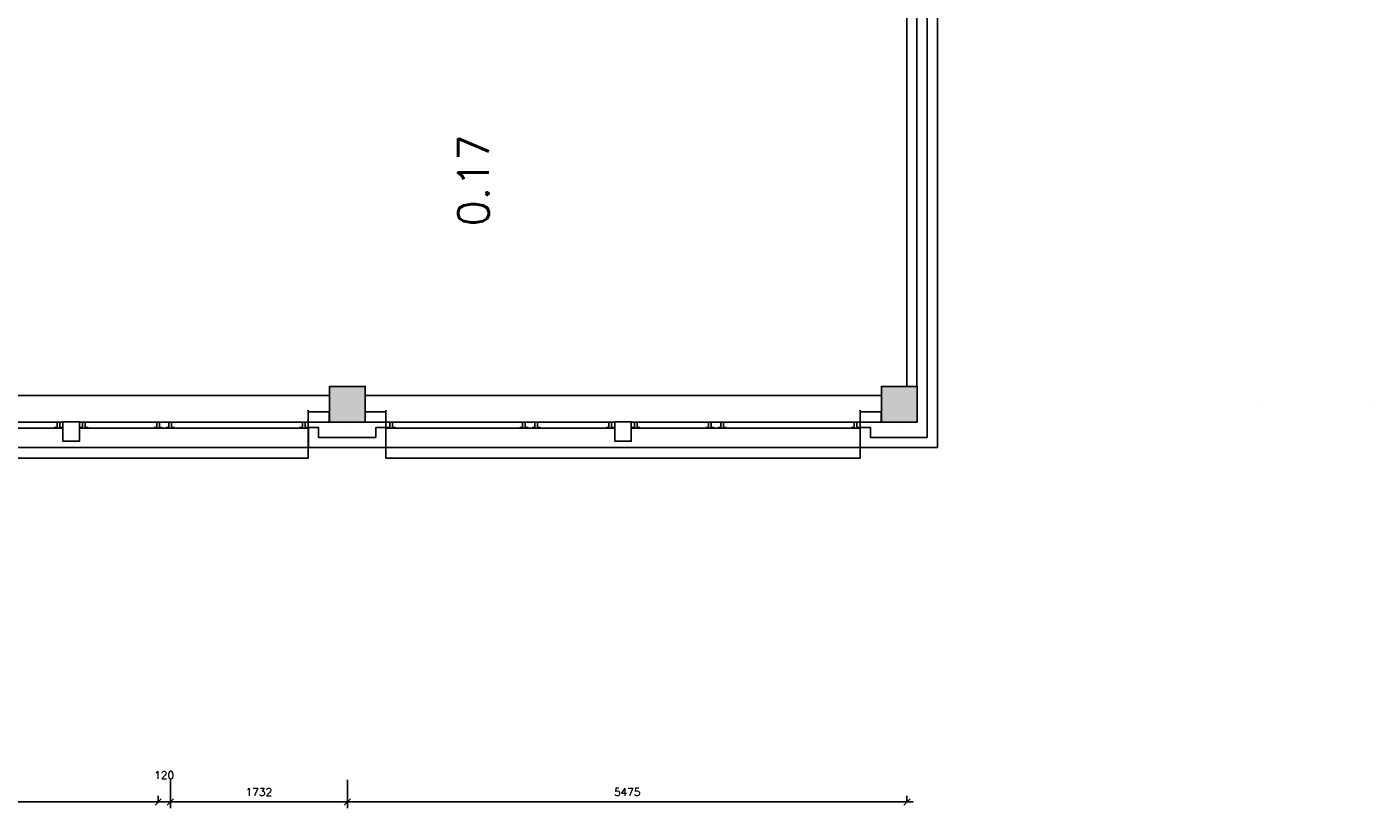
# Model space of a CAD drawing. Extents: x -29284 to 2055880, y -64816 to 121103.
# Tile 63 of 123: x 62449 to 75619, y 28292 to 35941. Entities that reach past the tile are written whole.
import ezdxf

# ---------------------------------------------------------------- set-up
doc = ezdxf.new("R2010")
doc.units = 0
doc.header["$LTSCALE"] = 50
doc.header["$MEASUREMENT"] = 0
doc.header["$PDMODE"] = 3
doc.header["$PDSIZE"] = 0.1
doc.linetypes.add('DASHDOT', pattern=[1, 0.5, -0.25, 0, -0.25])
doc.linetypes.add('DD1', pattern=[2.66667, 1.66667, -0.5, 0, -0.5])
doc.layers.get('0').update_dxf_attribs({"linetype": 'CONTINUOUS'})
doc.layers.get('DEFPOINTS').update_dxf_attribs({"linetype": 'CONTINUOUS'})
for name, color, linetype in [('_BESTAAND_ONGEIJZIGD', 8, 'CONTINUOUS'), ('_KOLOMBESTAAND', 212, 'CONTINUOUS'), ('A--L21--', 3, 'CONTINUOUS'), ('A--L28--', 7, 'CONTINUOUS'), ('A--M$1A-_F123-', 1, 'CONTINUOUS'), ('A--T$1A-_F123-_RN', 4, 'CONTINUOUS'), ('L1', 1, 'CONTINUOUS'), ('STRAMIEN', 1, 'DD1'), ('X--LR---_CP', 7, 'CONTINUOUS')]:
    doc.layers.add(name, color=color, linetype=linetype)
doc.layers.add('bruto vloeroppervlak', color=3, linetype='CONTINUOUS', plot=False)
doc.styles.add('ALFA-0_25', font='ROMANS')
doc.dimstyles.new('STANDARD$0', dxfattribs={"dimscale": 30, "dimtxt": 2.5, "dimasz": 2, "dimexe": 2, "dimexo": 0, "dimgap": 2, "dimtad": 1, "dimdec": 0, "dimzin": 0, "dimdsep": 46, "dimtxsty": 'ALFA-0_25', "dimblk1": 'OBLIQUE', "dimblk2": 'OBLIQUE', "dimsah": 1, "dimcen": -3, "dimdle": 2, "dimclrd": 1, "dimclre": 1, "dimclrt": 2, "dimadec": 0, "dimazin": 0, "dimtfac": 0.666667, "dimtofl": 0, "dimtmove": 2, "dimatfit": 3, "dimldrblk": 'OBLIQUE', "dimfxl": 1, "dimtvp": 0.833333, "dimtolj": 1, "dimtzin": 0, "dimarcsym": 0})

# ---------------------------------------------------------------- blocks, each defined once
blk = doc.blocks.new('*U1563')
at = {"layer": 'A--L21--', "color": 8, "linetype": 'Continuous'}
for points in [[(50, 50), (50, 50), (50, -6149), (50, -6149)], [(50, 50), (50, 50), (50, -6149), (50, -6149)], [(50, 50), (50, 50), (50, -6149), (50, -6149)], [(-50, -50), (-50, -50), (-50, -6049), (-50, -6049)]]:
    blk.add_lwpolyline(points, dxfattribs=at)
blk = doc.blocks.new('*U1562')
at = {"layer": 'A--L21--', "color": 8, "linetype": 'Continuous'}
for points in [[(0, 0), (-50, 0), (-50, -5050), (0, -5050)], [(0, 0), (50, 0), (50, -5050), (0, -5050)], [(0, 0), (50, 0), (50, -5050), (0, -5050)], [(0, 0), (50, 0), (50, -5050), (0, -5050)]]:
    blk.add_lwpolyline(points, dxfattribs=at)
blk = doc.blocks.new('*U1561')
at = {"layer": 'A--L21--', "color": 8, "linetype": 'Continuous'}
for points in [[(-50, 50), (-50, 50), (-605, 50), (-605, 50)], [(50, -50), (50, -50), (-705, -50), (-705, -50)], [(50, -50), (50, -50), (-705, -50), (-705, -50)], [(50, -50), (50, -50), (-705, -50), (-705, -50)]]:
    blk.add_lwpolyline(points, dxfattribs=at)
blk = doc.blocks.new('*U1560')
at = {"layer": 'A--L21--', "color": 8, "linetype": 'Continuous'}
for points in [[(0, 0), (0, 50), (-205, 50), (-205, 0)], [(0, 0), (0, -50), (-205, -50), (-205, 0)], [(0, 0), (0, -50), (-205, -50), (-205, 0)], [(0, 0), (0, -50), (-205, -50), (-205, 0)]]:
    blk.add_lwpolyline(points, dxfattribs=at)
blk = doc.blocks.new('*U1559')
at = {"layer": 'A--L21--', "color": 8, "linetype": 'Continuous'}
for points in [[(-50, -50), (-50, -50), (-50, 145), (0, 145)], [(-50, -50), (-50, -50), (-50, 145), (0, 145)], [(-50, -50), (-50, -50), (-50, 145), (0, 145)], [(50, 50), (50, 50), (50, 145), (0, 145)]]:
    blk.add_lwpolyline(points, dxfattribs=at)
blk = doc.blocks.new('*U1557')
at = {"layer": 'A--L21--', "color": 8, "linetype": 'Continuous'}
for points in [[(-50, 50), (-50, 50), (-609, 50), (-609, 50)], [(50, -50), (50, -50), (-709, -50), (-709, -50)], [(50, -50), (50, -50), (-709, -50), (-709, -50)], [(50, -50), (50, -50), (-709, -50), (-709, -50)]]:
    blk.add_lwpolyline(points, dxfattribs=at)
blk = doc.blocks.new('*U1556')
at = {"layer": 'A--L21--', "color": 8, "linetype": 'Continuous'}
for points in [[(0, 0), (0, 50), (-205, 50), (-205, 0)], [(0, 0), (0, -50), (-205, -50), (-205, 0)], [(0, 0), (0, -50), (-205, -50), (-205, 0)], [(0, 0), (0, -50), (-205, -50), (-205, 0)]]:
    blk.add_lwpolyline(points, dxfattribs=at)
blk = doc.blocks.new('*U1555')
at = {"layer": 'A--L21--', "color": 8, "linetype": 'Continuous'}
for points in [[(-50, -50), (-50, -50), (-50, 145), (0, 145)], [(-50, -50), (-50, -50), (-50, 145), (0, 145)], [(-50, -50), (-50, -50), (-50, 145), (0, 145)], [(50, 50), (50, 50), (50, 145), (0, 145)]]:
    blk.add_lwpolyline(points, dxfattribs=at)
blk = doc.blocks.new('*U1554')
at = {"layer": 'A--L21--', "color": 8, "linetype": 'Continuous'}
for points in [[(0, 0), (0, 50), (205, 50), (205, 0)], [(0, 0), (0, 50), (205, 50), (205, 0)], [(0, 0), (0, 50), (205, 50), (205, 0)], [(0, 0), (0, -50), (205, -50), (205, 0)]]:
    blk.add_lwpolyline(points, dxfattribs=at)
blk = doc.blocks.new('*U1553')
at = {"layer": 'A--L21--', "color": 8, "linetype": 'Continuous'}
for points in [[(-50, 50), (-50, 50), (-50, 145), (0, 145)], [(50, -50), (50, -50), (50, 145), (0, 145)], [(50, -50), (50, -50), (50, 145), (0, 145)], [(50, -50), (50, -50), (50, 145), (0, 145)]]:
    blk.add_lwpolyline(points, dxfattribs=at)
blk = doc.blocks.new('KOLOM400')
at = {"layer": 'A--L28--', "color": 3}
blk.add_lwpolyline([(-200, 0), (200, 0), (200, 400), (-200, 400)], close=True, dxfattribs=at)
blk = doc.blocks.new('_OBLIQUE')
at = {"color": 0, "linetype": 'ByBlock'}
blk.add_line((-0.5, -0.5), (0.5, 0.5), dxfattribs=at)
blk = doc.blocks.new('*D111')
at = {"layer": 'A--M$1A-_F123-', "color": 1, "lineweight": -2, "transparency": 16777216}
for p, q in [((60182, 28352), (63792, 28352)), ((60242, 28349), (60242, 28412)), ((63732, 28352), (63732, 28412))]:
    blk.add_line(p, q, dxfattribs=at)
at = {"layer": 'DEFPOINTS', "color": 0, "transparency": 16777216}
for p in [(60242, 28349), (63732, 28352), (63732, 28352)]:
    blk.add_point(p, dxfattribs=at)
at = {"layer": 'A--M$1A-_F123-', "color": 1, "lineweight": -2, "transparency": 16777216, "xscale": 60, "yscale": 60, "zscale": 60, "rotation": 180}
blk.add_blockref('_OBLIQUE', (60242, 28352), dxfattribs=at)
at = {"layer": 'A--M$1A-_F123-', "color": 1, "lineweight": -2, "transparency": 16777216, "xscale": 60, "yscale": 60, "zscale": 60}
blk.add_blockref('_OBLIQUE', (63732, 28352), dxfattribs=at)
at = {"layer": 'A--M$1A-_F123-', "color": 2, "transparency": 16777216, "insert": (61987, 28450), "char_height": 75, "attachment_point": 5, "style": 'ALFA-0_25'}
blk.add_mtext('\\A1;3490', dxfattribs=at)
blk = doc.blocks.new('*D170')
at = {"layer": 'A--M$1A-_F123-', "color": 1, "lineweight": -2, "transparency": 16777216}
for p, q in [((63672, 28352), (63912, 28352)), ((63732, 28352), (63732, 28412)), ((63852, 28352), (63852, 28412))]:
    blk.add_line(p, q, dxfattribs=at)
at = {"layer": 'DEFPOINTS', "color": 0, "transparency": 16777216}
for p in [(63732, 28352), (63852, 28352), (63852, 28352)]:
    blk.add_point(p, dxfattribs=at)
at = {"layer": 'A--M$1A-_F123-', "color": 1, "lineweight": -2, "transparency": 16777216, "xscale": 60, "yscale": 60, "zscale": 60, "rotation": 180}
blk.add_blockref('_OBLIQUE', (63732, 28352), dxfattribs=at)
at = {"layer": 'A--M$1A-_F123-', "color": 1, "lineweight": -2, "transparency": 16777216, "xscale": 60, "yscale": 60, "zscale": 60}
blk.add_blockref('_OBLIQUE', (63852, 28352), dxfattribs=at)
at = {"layer": 'A--M$1A-_F123-', "color": 2, "transparency": 16777216, "insert": (63792, 28615), "char_height": 75, "attachment_point": 5, "style": 'ALFA-0_25'}
blk.add_mtext('\\A1;120', dxfattribs=at)
blk = doc.blocks.new('*D171')
at = {"layer": 'A--M$1A-_F123-', "color": 1, "lineweight": -2, "transparency": 16777216}
for p, q in [((63852, 28568), (63852, 28292)), ((65584, 28568), (65584, 28292)), ((63792, 28352), (65644, 28352))]:
    blk.add_line(p, q, dxfattribs=at)
at = {"layer": 'DEFPOINTS', "color": 0, "transparency": 16777216}
for p in [(63852, 28568), (65584, 28568), (65584, 28352)]:
    blk.add_point(p, dxfattribs=at)
at = {"layer": 'A--M$1A-_F123-', "color": 1, "lineweight": -2, "transparency": 16777216, "xscale": 60, "yscale": 60, "zscale": 60, "rotation": 180}
blk.add_blockref('_OBLIQUE', (63852, 28352), dxfattribs=at)
at = {"layer": 'A--M$1A-_F123-', "color": 1, "lineweight": -2, "transparency": 16777216, "xscale": 60, "yscale": 60, "zscale": 60}
blk.add_blockref('_OBLIQUE', (65584, 28352), dxfattribs=at)
at = {"layer": 'A--M$1A-_F123-', "color": 2, "transparency": 16777216, "insert": (64718, 28450), "char_height": 75, "attachment_point": 5, "style": 'ALFA-0_25'}
blk.add_mtext('\\A1;1732', dxfattribs=at)
blk = doc.blocks.new('*D172')
at = {"layer": 'A--M$1A-_F123-', "color": 1, "lineweight": -2, "transparency": 16777216}
for p, q in [((65584, 28568), (65584, 28292)), ((65524, 28352), (71119, 28352)), ((71059, 28352), (71059, 28412))]:
    blk.add_line(p, q, dxfattribs=at)
at = {"layer": 'DEFPOINTS', "color": 0, "transparency": 16777216}
for p in [(65584, 28568), (71059, 28352), (71059, 28352)]:
    blk.add_point(p, dxfattribs=at)
at = {"layer": 'A--M$1A-_F123-', "color": 1, "lineweight": -2, "transparency": 16777216, "xscale": 60, "yscale": 60, "zscale": 60, "rotation": 180}
blk.add_blockref('_OBLIQUE', (65584, 28352), dxfattribs=at)
at = {"layer": 'A--M$1A-_F123-', "color": 1, "lineweight": -2, "transparency": 16777216, "xscale": 60, "yscale": 60, "zscale": 60}
blk.add_blockref('_OBLIQUE', (71059, 28352), dxfattribs=at)
at = {"layer": 'A--M$1A-_F123-', "color": 2, "transparency": 16777216, "insert": (68322, 28450), "char_height": 75, "attachment_point": 5, "style": 'ALFA-0_25'}
blk.add_mtext('\\A1;5475', dxfattribs=at)

msp = doc.modelspace()

# ---------------------------------------------------------------- hatches: boundary and pattern name
at = {"layer": '_KOLOMBESTAAND'}
for points in [[(65409.5, 32071.9), (65759.5, 32071.9), (65759.5, 32421.9), (65409.5, 32421.9)], [(65409.5, 32071.9), (65759.5, 32071.9), (65759.5, 32421.9), (65409.5, 32421.9)], [(70809.5, 32071.9), (71159.5, 32071.9), (71159.5, 32421.9), (70809.5, 32421.9)], [(70809.5, 32071.9), (71159.5, 32071.9), (71159.5, 32421.9), (70809.5, 32421.9)]]:
    msp.add_hatch(color=256, dxfattribs=at).paths.add_polyline_path(points)

# ---------------------------------------------------------------- linework, layer by layer
at = {"layer": 'A--L21--'}
for p, q in [((60359.5, 32331.9), (63731.8, 32331.9)), ((65409.5, 32331.9), (63731.8, 32331.9)), ((65759.5, 32331.9), (70809.5, 32331.9))]:
    msp.add_line(p, q, dxfattribs=at)
at = {"layer": 'bruto vloeroppervlak', "linetype": 'Continuous'}
msp.add_lwpolyline([(31674.3, 31966.8), (39309.5, 31966.8), (39309.5, 29496.9), (55162.3, 29502.5), (55161.8, 31822.5), (71357, 31822.5), (71357, 38021.9), (69007.3, 38021.9), (69007.3, 39621.9), (69177, 39621.9), (69177, 44220), (68747, 44220), (68746.7, 43947.5), (65957, 43947.5), (65957, 45670), (49002.3, 45670), (48184.8, 45670), (48184.8, 55968.9), (48359.3, 55968.9), (48359.3, 56635.9), (46059.3, 56636), (46059.3, 66709.9)], dxfattribs=at)
at = {"layer": 'L1', "color": 8}
for p, q in [((65201.8, 31718.5), (65201.8, 32188.5)), ((65961.8, 32188.5), (65961.8, 31718.5)), ((70601.8, 31718.5), (70601.8, 32188.5)), ((60561.8, 32070.5), (62801.8, 32070.5)), ((62721.8, 32013.5), (60651.8, 32013.5)), ((65201.8, 32070.5), (62961.8, 32070.5)), ((63041.8, 32013.5), (65116.8, 32013.5)), ((63811.8, 32013.5), (63891.8, 32013.5)), ((65961.8, 32070.5), (68201.8, 32070.5)), ((68121.8, 32013.5), (66051.8, 32013.5)), ((67391.8, 32013.5), (67471.8, 32013.5)), ((70601.8, 32070.5), (68361.8, 32070.5)), ((68441.8, 32013.5), (70516.8, 32013.5)), ((69211.8, 32013.5), (69291.8, 32013.5)), ((60561.8, 31718.5), (65201.8, 31718.5)), ((65961.8, 31718.5), (70601.8, 31718.5))]:
    msp.add_line(p, q, dxfattribs=at)
for points in [[(62716.8, 32017.5), (62716.8, 32013.5), (62796.8, 32013.5), (62796.8, 32017.5), (62769.8, 32017.5), (62769.8, 32070.5), (62743.8, 32070.5), (62743.8, 32017.5)], [(62801.8, 31883.5), (62961.8, 31883.5), (62961.8, 32073.5), (62801.8, 32073.5)], [(62966.8, 32017.5), (62966.8, 32013.5), (63046.8, 32013.5), (63046.8, 32017.5), (63019.8, 32017.5), (63019.8, 32070.5), (62993.8, 32070.5), (62993.8, 32017.5)], [(63691.8, 32017.5), (63691.8, 32013.5), (63771.8, 32013.5), (63771.8, 32017.5), (63744.8, 32017.5), (63744.8, 32070.5), (63718.8, 32070.5), (63718.8, 32017.5)], [(63811.8, 32017.5), (63811.8, 32013.5), (63891.8, 32013.5), (63891.8, 32017.5), (63864.8, 32017.5), (63864.8, 32070.5), (63838.8, 32070.5), (63838.8, 32017.5)], [(65116.8, 32017.5), (65116.8, 32013.5), (65196.8, 32013.5), (65196.8, 32017.5), (65169.8, 32017.5), (65169.8, 32070.5), (65143.8, 32070.5), (65143.8, 32017.5)], [(65971.8, 32017.5), (65971.8, 32013.5), (66051.8, 32013.5), (66051.8, 32017.5), (66024.8, 32017.5), (66024.8, 32070.5), (65998.8, 32070.5), (65998.8, 32017.5)], [(67271.8, 32017.5), (67271.8, 32013.5), (67351.8, 32013.5), (67351.8, 32017.5), (67324.8, 32017.5), (67324.8, 32070.5), (67298.8, 32070.5), (67298.8, 32017.5)], [(67391.8, 32017.5), (67391.8, 32013.5), (67471.8, 32013.5), (67471.8, 32017.5), (67444.8, 32017.5), (67444.8, 32070.5), (67418.8, 32070.5), (67418.8, 32017.5)], [(68116.8, 32017.5), (68116.8, 32013.5), (68196.8, 32013.5), (68196.8, 32017.5), (68169.8, 32017.5), (68169.8, 32070.5), (68143.8, 32070.5), (68143.8, 32017.5)], [(68201.8, 31883.5), (68361.8, 31883.5), (68361.8, 32073.5), (68201.8, 32073.5)], [(68366.8, 32017.5), (68366.8, 32013.5), (68446.8, 32013.5), (68446.8, 32017.5), (68419.8, 32017.5), (68419.8, 32070.5), (68393.8, 32070.5), (68393.8, 32017.5)], [(69091.8, 32017.5), (69091.8, 32013.5), (69171.8, 32013.5), (69171.8, 32017.5), (69144.8, 32017.5), (69144.8, 32070.5), (69118.8, 32070.5), (69118.8, 32017.5)], [(69211.8, 32017.5), (69211.8, 32013.5), (69291.8, 32013.5), (69291.8, 32017.5), (69264.8, 32017.5), (69264.8, 32070.5), (69238.8, 32070.5), (69238.8, 32017.5)], [(70516.8, 32017.5), (70516.8, 32013.5), (70596.8, 32013.5), (70596.8, 32017.5), (70569.8, 32017.5), (70569.8, 32070.5), (70543.8, 32070.5), (70543.8, 32017.5)]]:
    msp.add_lwpolyline(points, close=True, dxfattribs=at)
at = {"layer": 'STRAMIEN', "color": 8, "linetype": 'DASHDOT'}
msp.add_point((74484.5, 32246.9), dxfattribs=at)
msp.add_point((74484.5, 32246.9), dxfattribs=at)
msp.add_point((74484.5, 32246.9), dxfattribs=at)
msp.add_point((74484.5, 32246.9), dxfattribs=at)
at = {"layer": 'X--LR---_CP'}
msp.add_point((75619.4, 32246.9), dxfattribs=at)
msp.add_point((75619.4, 32246.9), dxfattribs=at)
at = {"layer": 'X--LR---_CP', "color": 1, "linetype": 'Continuous'}
for p in [(65581.8, 32013.5), (65581.8, 32013.5), (70981.8, 32013.5), (70981.8, 32013.5)]:
    msp.add_point(p, dxfattribs=at)

# ---------------------------------------------------------------- block references
at = {"layer": '_BESTAAND_ONGEIJZIGD', "linetype": 'Continuous'}
for name, p in [('*U1563', (71307, 37971.9)), ('*U1562', (71107, 37471.9)), ('*U1556', (65407, 32121.9)), ('*U1554', (65757, 32121.9)), ('*U1560', (70807, 32121.9)), ('*U1555', (65252.3, 31872.5)), ('*U1553', (65911.8, 31872.5)), ('*U1559', (70652.3, 31872.5)), ('*U1557', (65911.8, 31872.5)), ('*U1561', (71307, 31872.5))]:
    msp.add_blockref(name, p, dxfattribs=at)
at = {"layer": 'A--L21--', "xscale": 0.875, "yscale": 0.875, "zscale": 0.875}
for p in [(65584.5, 32071.9), (65584.5, 32071.9), (70984.5, 32071.9), (70984.5, 32071.9)]:
    msp.add_blockref('KOLOM400', p, dxfattribs=at)

# ---------------------------------------------------------------- texts
at = {"layer": 'A--T$1A-_F123-_RN', "style": 'ALFA-0_25'}
msp.add_text('0.17', height=300, rotation=90, dxfattribs=at).set_placement((66967.6, 33988.2))

# ---------------------------------------------------------------- dimensions: what is measured, and where the dimension line sits
at = {"layer": 'A--M$1A-_F123-'}
for base, p1, p2, picture, middle in [((63852.3, 28352.3), (63732.3, 28352.3), (63852.3, 28352.3), '*D170', (63792.3, 28614.8)), ((63732.3, 28352.3), (60242.2, 28349.4), (63732.3, 28352.3), '*D111', (61987.2, 28449.8)), ((65584.5, 28352.3), (63852.3, 28567.8), (65584.5, 28567.8), '*D171', (64718.4, 28449.8)), ((71059.5, 28352.3), (65584.5, 28567.8), (71059.5, 28352.3), '*D172', (68322, 28449.8))]:
    dim = msp.add_linear_dim(base=base, p1=p1, p2=p2, dimstyle='STANDARD$0', dxfattribs=at)
    dim.commit()
    dim.dimension.update_dxf_attribs({"geometry": picture, "text_midpoint": middle})

doc.saveas('drawing.dxf')
